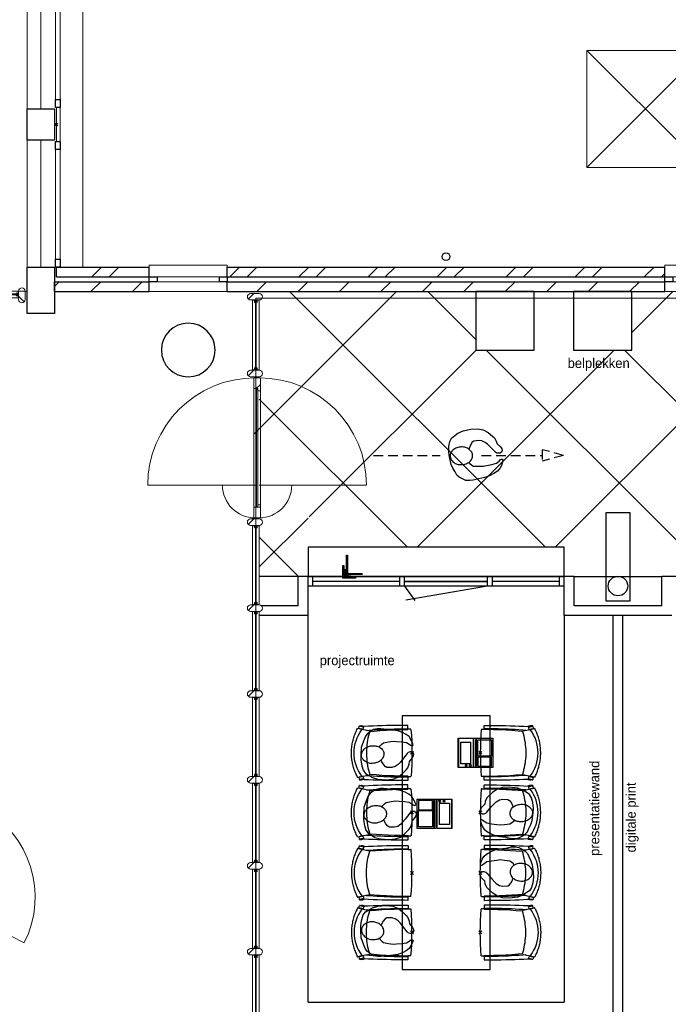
# Model space of a CAD drawing. Header units: millimetres. Extents: x -75976 to 232306, y 42824 to 140527.
# Tile 81 of 199: x 166346 to 172987, y 81727 to 91814. Entities that reach past the tile are written whole.
import ezdxf

# ---------------------------------------------------------------- set-up
doc = ezdxf.new("R2010")
doc.units = ezdxf.units.MM
doc.header["$LTSCALE"] = 400
doc.header["$PDMODE"] = 3
doc.header["$PDSIZE"] = 15
doc.linetypes.add('HIDDEN', pattern=[0.375, 0.25, -0.125])
for name, color, linetype, lineweight in [('Buitenkozijnen', 140, 'Continuous', 15), ('mat-baksteen', 5, 'Continuous', 25), ('mat-beton (ihwg)', 5, 'Continuous', 25), ('mat-glas-hor', 140, 'Continuous', 15), ('mat-kalkzandsteen', 5, 'Continuous', 25), ('mat-naaldhout', 140, 'Continuous', 15), ('mat-staal', 5, 'Continuous', 25), ('None', 7, 'Continuous', 9)]:
    doc.layers.add(name, color=color, linetype=linetype, lineweight=lineweight)
for name, color, linetype in [('co1-1-n-1-0-8_ip0', 7, 'Continuous'), ('inlay', 6, 'Continuous'), ('inr', 4, 'Continuous'), ('looplijnen', 8, 'HIDDEN'), ('plat', 5, 'Continuous'), ('symbol', 1, 'Continuous'), ('timmerwerk-ge', 150, 'Continuous'), ('verlichting', 2, 'Continuous')]:
    doc.layers.add(name, color=color, linetype=linetype)
doc.styles.add('s100', font='stylu.ttf', dxfattribs={"height": 100})

# ---------------------------------------------------------------- blocks, each defined once
blk = doc.blocks.new('*X129')
at = {"layer": 'None', "lineweight": 5}
blk.add_line((-24, -24), (34, 34), dxfattribs=at)
blk = doc.blocks.new('houten stijl 67 x 114')
at = {"layer": 'mat-naaldhout', "color": 140, "linetype": 'Continuous', "lineweight": 15, "flags": 128}
blk.add_lwpolyline([(33.5, 0), (33.5, 0, -0.4142136), (0, -33.5), (0, -33.5, -0.4142136), (-33.5, 0), (-33.5, 88), (-33.5, 88, -0.4142136), (0, 121.5), (0, 121.5, -0.4142136), (33.5, 88)], format="xyb", close=True, dxfattribs=at)
at = {"layer": 'mat-naaldhout', "color": 140}
blk.add_blockref('*X129', (0, 0), dxfattribs=at)
blk = doc.blocks.new('*U308')
at = {"layer": 'mat-glas-hor', "color": 8, "lineweight": 5}
blk.add_lwpolyline([(-3356, 2834), (-3356, 2904), (-4115, 2904), (-4115, 2834)], close=True, dxfattribs=at)
at = {"layer": 'mat-glas-hor', "color": 140, "lineweight": 15}
blk.add_lwpolyline([(-3362, 2864), (-3362, 2874), (-4108, 2874), (-4108, 2864)], close=True, dxfattribs=at)
at = {"layer": 'mat-naaldhout', "color": 140, "linetype": 'Continuous', "lineweight": 15, "flags": 128}
for points in [[(-4115, 2879), (-4115, 2904), (-4114, 2904, -0.414214), (-4112, 2902), (-4112, 2886, 0.414214), (-4108, 2882), (-4092, 2882, -0.414214), (-4090, 2880), (-4090, 2879)], [(-4115, 2859), (-4115, 2834), (-4114, 2834, 0.414214), (-4112, 2836), (-4112, 2852, -0.414214), (-4108, 2856), (-4092, 2856, 0.414214), (-4090, 2858), (-4090, 2859)], [(-3356, 2879), (-3356, 2904), (-3357, 2904, 0.414214), (-3359, 2902), (-3359, 2886, -0.414214), (-3362, 2882), (-3379, 2882, 0.414214), (-3381, 2880), (-3381, 2879)], [(-3356, 2859), (-3356, 2834), (-3357, 2834, -0.414214), (-3359, 2836), (-3359, 2852, 0.414214), (-3362, 2856), (-3379, 2856, -0.414214), (-3381, 2858), (-3381, 2859)]]:
    blk.add_lwpolyline(points, format="xyb", close=True, dxfattribs=at)
at = {"layer": 'None', "color": 7, "xscale": -1}
for p in [(-4148, 2816), (-3322, 2816)]:
    blk.add_blockref('houten stijl 67 x 114', p, dxfattribs=at)
blk = doc.blocks.new('*U309')
at = {"layer": 'None', "color": 7}
blk.add_blockref('*U308', (0, 0), dxfattribs=at)
blk = doc.blocks.new('*X616')
at = {"layer": 'None', "lineweight": 5}
blk.add_line((-3817, -2403), (-3783, -2369), dxfattribs=at)
blk = doc.blocks.new('*U617')
at = {"layer": 'mat-glas-hor', "color": 140, "lineweight": 15}
blk.add_lwpolyline([(-4176, -3196), (-3816, -2488), (-3827, -2482), (-4187, -3191)], close=True, dxfattribs=at)
at = {"layer": 'mat-naaldhout', "color": 140, "linetype": 'Continuous', "lineweight": 15}
for points in [[(-3824, -2471), (-3835, -2493), (-3857, -2482), (-3796, -2362), (-3737, -2393), (-3786, -2490)], [(-4192, -3194), (-4180, -3172), (-4203, -3161), (-4263, -3280), (-4204, -3311), (-4154, -3213)]]:
    blk.add_lwpolyline(points, close=True, dxfattribs=at)
at = {"layer": 'None', "color": 43, "linetype": 'Continuous', "lineweight": 9}
blk.add_line((-3298, -3772), (-4204, -3311), dxfattribs=at)
at = {"layer": 'None', "color": 8, "lineweight": 5}
blk.add_lwpolyline([(-3796, -2362), (-3737, -2393), (-4204, -3311), (-4263, -3280)], close=True, dxfattribs=at)
at = {"layer": 'None', "color": 43, "linetype": 'Continuous', "lineweight": 9}
blk.add_arc((-4216, -3304), 1030, 333.0318, 62.0624, dxfattribs=at)
at = {"layer": 'mat-naaldhout', "color": 140}
blk.add_blockref('*X616', (0, 0), dxfattribs=at)
blk = doc.blocks.new('*U618')
at = {"layer": 'None', "color": 7}
blk.add_blockref('*U617', (0, 0), dxfattribs=at)
blk = doc.blocks.new('*U704')
at = {"layer": 'None', "color": 7}
blk.add_blockref('*U618', (0, 0), dxfattribs=at)
blk = doc.blocks.new('Kolom O 550')
at = {"layer": 'mat-beton (ihwg)', "lineweight": 25}
blk.add_circle((0, 0), 275, dxfattribs=at)
blk = doc.blocks.new('Kolom 280x320')
at = {"layer": 'mat-beton (ihwg)', "lineweight": 25}
blk.add_lwpolyline([(-300, 160), (-20, 160), (-20, -160), (-300, -160)], close=True, dxfattribs=at)
at = {"layer": 'None', "color": 92, "linetype": 'Continuous', "lineweight": 5}
blk.add_point((0, 0), dxfattribs=at)
blk = doc.blocks.new('Gevelpui best 1410 (2D)')
at = {"layer": 'Buitenkozijnen', "lineweight": 15}
for p, q in [((-260, 0), (-260, -1410)), ((-260, 0), (-210, 0)), ((-210, 0), (-210, -1410)), ((-260, -1410), (-210, -1410))]:
    blk.add_line(p, q, dxfattribs=at)
at = {"layer": 'Buitenkozijnen', "color": 92, "lineweight": 25}
for points in [[(-260, 0), (-210, 0), (-210, -80), (-260, -80)], [(-260, -1330), (-210, -1330), (-210, -1410), (-260, -1410)]]:
    blk.add_lwpolyline(points, close=True, dxfattribs=at)
at = {"layer": 'None', "color": 43, "linetype": 'Continuous', "lineweight": 9}
blk.add_line((-410, 15), (-410, -1425), dxfattribs=at)
blk = doc.blocks.new('*U985')
at = {"layer": 'Buitenkozijnen', "lineweight": 15}
for p, q in [((-2978.9, 4435), (-2978.9, 3150)), ((-2978.9, 4435), (-2928.9, 4435)), ((-2928.9, 4435), (-2928.9, 3150)), ((-2978.9, 3150), (-2928.9, 3150))]:
    blk.add_line(p, q, dxfattribs=at)
blk = doc.blocks.new('Gevelpui best 800')
at = {"layer": 'Buitenkozijnen', "color": 43, "linetype": 'Continuous', "lineweight": 9}
blk.add_lwpolyline([(-400, 270), (400, 270), (400, 0), (-400, 0)], close=True, dxfattribs=at)
at = {"layer": 'Buitenkozijnen', "color": 140, "linetype": 'Continuous', "lineweight": 15}
blk.add_lwpolyline([(-400, 150), (400, 150), (400, 100), (-400, 100)], close=True, dxfattribs=at)
at = {"layer": 'Buitenkozijnen', "color": 92, "linetype": 'Continuous', "lineweight": 25}
for points in [[(-400, 150), (-320, 150), (-320, 100), (-400, 100)], [(320, 150), (400, 150), (400, 100), (320, 100)]]:
    blk.add_lwpolyline(points, close=True, dxfattribs=at)
blk = doc.blocks.new('*X986')
at = {"layer": 'None', "lineweight": 9}
for p, q in [((-918, 2900), (-818, 3000)), ((-494, 2900), (-394, 3000)), ((-70, 2900), (30, 3000)), ((354, 2900), (454, 3000)), ((779, 2900), (879, 3000)), ((1203, 2900), (1303, 3000)), ((1627, 2900), (1727, 3000)), ((2051, 2900), (2151, 3000)), ((2476, 2900), (2576, 3000)), ((2900, 2900), (3000, 3000))]:
    blk.add_line(p, q, dxfattribs=at)
blk = doc.blocks.new('*X987')
at = {"layer": 'None', "lineweight": 9}
for p, q in [((-1193, 3050), (-1093, 3150)), ((-1016, 3050), (-916, 3150)), ((-486, 3050), (-386, 3150)), ((-309, 3050), (-209, 3150)), ((222, 3050), (322, 3150)), ((398, 3050), (498, 3150)), ((929, 3050), (1029, 3150)), ((1105, 3050), (1205, 3150)), ((1636, 3050), (1736, 3150)), ((1812, 3050), (1912, 3150)), ((2343, 3050), (2443, 3150)), ((2519, 3050), (2619, 3150)), ((3050, 3050), (3150, 3150)), ((3226, 3050), (3261, 3085))]:
    blk.add_line(p, q, dxfattribs=at)
blk = doc.blocks.new('*X988')
at = {"layer": 'None', "lineweight": 9}
for p, q in [((-2989, 2951), (-2940, 3000)), ((-2615, 2900), (-2515, 3000)), ((-2191, 2900), (-2091, 3000))]:
    blk.add_line(p, q, dxfattribs=at)
blk = doc.blocks.new('*X989')
at = {"layer": 'None', "lineweight": 9}
for p, q in [((-2607, 3050), (-2507, 3150)), ((-2430, 3050), (-2330, 3150))]:
    blk.add_line(p, q, dxfattribs=at)
blk = doc.blocks.new('HWA')
at = {"layer": 'None', "color": 92, "linetype": 'Continuous', "lineweight": 25}
blk.add_circle((0, -74), 40, dxfattribs=at)
blk = doc.blocks.new('*U1078')
at = {"layer": 'None', "color": 140, "linetype": 'Continuous', "lineweight": 15}
for p, q in [((2461.059, 5370), (3661.059, 4170)), ((3661.059, 5370), (2461.059, 4170))]:
    blk.add_line(p, q, dxfattribs=at)
blk.add_lwpolyline([(2461.059, 5370), (3661.059, 5370), (3661.059, 4170), (2461.059, 4170)], close=True, dxfattribs=at)
blk = doc.blocks.new('*X1115')
at = {"layer": 'None', "lineweight": 5}
blk.add_line((-922, 1906), (-880, 1948), dxfattribs=at)
blk = doc.blocks.new('*U1116')
at = {"layer": 'mat-glas-hor', "color": 140, "lineweight": 15}
blk.add_lwpolyline([(-920, 694), (-920, 1894), (-908, 1894), (-908, 694)], close=True, dxfattribs=at)
at = {"layer": 'mat-naaldhout', "color": 140, "linetype": 'Continuous', "lineweight": 15}
for points in [[(-905, 1906), (-905, 1881), (-880, 1881), (-880, 2015), (-947, 2015), (-947, 1906)], [(-905, 689), (-905, 714), (-880, 714), (-880, 580), (-947, 580), (-947, 689)]]:
    blk.add_lwpolyline(points, close=True, dxfattribs=at)
at = {"layer": 'None', "color": 43, "linetype": 'Continuous', "lineweight": 9}
for p, q in [((-2034, 915), (-934, 915)), ((206, 915), (-894, 915))]:
    blk.add_line(p, q, dxfattribs=at)
at = {"layer": 'None', "color": 8, "lineweight": 5}
blk.add_lwpolyline([(-880, 2015), (-947, 2015), (-947, 689), (-880, 689)], close=True, dxfattribs=at)
at = {"layer": 'None', "color": 43, "linetype": 'Continuous', "lineweight": 9}
for centre, radius, start, end in [((-934, 915), 1100, 90, 180), ((-894, 915), 1100, 0, 90), ((-934, 915), 335, 180, 270), ((-894, 915), 335, 270, 0)]:
    blk.add_arc(centre, radius, start, end, dxfattribs=at)
at = {"layer": 'mat-naaldhout', "color": 140}
blk.add_blockref('*X1115', (0, 0), dxfattribs=at)
blk = doc.blocks.new('binnenpui 880 h.o.h.')
at = {"layer": 'mat-glas-hor', "color": 8, "lineweight": 5}
blk.add_lwpolyline([(18, -34), (88, -34), (88, -846), (18, -846)], close=True, dxfattribs=at)
at = {"layer": 'mat-glas-hor', "color": 140, "lineweight": 15}
blk.add_lwpolyline([(48, -40), (58, -40), (58, -840), (48, -840)], close=True, dxfattribs=at)
at = {"layer": 'mat-naaldhout', "color": 140, "linetype": 'Continuous', "lineweight": 15, "flags": 128}
for points in [[(43, -34), (18, -34), (18, -34, 0.414214), (20, -36), (36, -36, -0.414214), (40, -40), (40, -56, 0.414214), (42, -58), (43, -58)], [(63, -34), (88, -34), (88, -34, -0.414214), (86, -36), (70, -36, 0.414214), (66, -40), (66, -56, -0.414214), (64, -58), (63, -58)], [(43, -846), (18, -846), (18, -846, -0.414214), (20, -844), (36, -844, 0.414214), (40, -840), (40, -824, -0.414214), (42, -822), (43, -822)], [(63, -846), (88, -846), (88, -846, 0.414214), (86, -844), (70, -844, -0.414214), (66, -840), (66, -824, 0.414214), (64, -822), (63, -822)]]:
    blk.add_lwpolyline(points, format="xyb", close=True, dxfattribs=at)
at = {"layer": 'None', "color": 7, "rotation": 270}
for p in [(0, 0), (0, -880)]:
    blk.add_blockref('houten stijl 67 x 114', p, dxfattribs=at)
blk = doc.blocks.new('*U1117')
at = {"layer": 'mat-glas-hor', "color": 8, "lineweight": 5}
blk.add_lwpolyline([(-962, 2093), (-892, 2093), (-892, 2813), (-962, 2813)], close=True, dxfattribs=at)
at = {"layer": 'mat-glas-hor', "color": 140, "lineweight": 15}
blk.add_lwpolyline([(-932, 2100), (-922, 2100), (-922, 2806), (-932, 2806)], close=True, dxfattribs=at)
at = {"layer": 'mat-naaldhout', "color": 140, "linetype": 'Continuous', "lineweight": 15, "flags": 128}
for points in [[(-938, 2813), (-963, 2813), (-963, 2812, 0.414214), (-961, 2810), (-944, 2810, -0.414214), (-941, 2806), (-941, 2790, 0.414214), (-939, 2788), (-938, 2788)], [(-917, 2813), (-892, 2813), (-892, 2812, -0.414214), (-894, 2810), (-911, 2810, 0.414214), (-914, 2806), (-914, 2790, -0.414214), (-916, 2788), (-917, 2788)], [(-938, 2093), (-963, 2093), (-963, 2094, -0.414214), (-961, 2096), (-944, 2096, 0.414214), (-941, 2100), (-941, 2116, -0.414214), (-939, 2118), (-938, 2118)], [(-917, 2093), (-892, 2093), (-892, 2094, 0.414214), (-894, 2096), (-911, 2096, -0.414214), (-914, 2100), (-914, 2116, 0.414214), (-916, 2118), (-917, 2118)]]:
    blk.add_lwpolyline(points, format="xyb", close=True, dxfattribs=at)
at = {"layer": 'None', "color": 7, "xscale": -1, "rotation": 270}
for p in [(-980, 2846), (-980, 2060)]:
    blk.add_blockref('houten stijl 67 x 114', p, dxfattribs=at)
blk = doc.blocks.new('*U1118')
at = {"layer": 'mat-glas-hor', "color": 8, "lineweight": 5}
blk.add_lwpolyline([(-962, -4653), (-892, -4653), (-892, -3897), (-962, -3897)], close=True, dxfattribs=at)
at = {"layer": 'mat-glas-hor', "color": 140, "lineweight": 15}
blk.add_lwpolyline([(-932, -4646), (-922, -4646), (-922, -3904), (-932, -3904)], close=True, dxfattribs=at)
at = {"layer": 'mat-naaldhout', "color": 140, "linetype": 'Continuous', "lineweight": 15, "flags": 128}
for points in [[(-938, -3897), (-963, -3897), (-963, -3898, 0.414214), (-961, -3900), (-944, -3900, -0.414214), (-941, -3904), (-941, -3920, 0.414214), (-939, -3922), (-938, -3922)], [(-917, -3897), (-892, -3897), (-892, -3898, -0.414214), (-894, -3900), (-911, -3900, 0.414214), (-914, -3904), (-914, -3920, -0.414214), (-916, -3922), (-917, -3922)], [(-938, -4653), (-963, -4653), (-963, -4652, -0.414214), (-961, -4650), (-944, -4650, 0.414214), (-941, -4646), (-941, -4630, -0.414214), (-939, -4628), (-938, -4628)], [(-917, -4653), (-892, -4653), (-892, -4652, 0.414214), (-894, -4650), (-911, -4650, -0.414214), (-914, -4646), (-914, -4630, 0.414214), (-916, -4628), (-917, -4628)]]:
    blk.add_lwpolyline(points, format="xyb", close=True, dxfattribs=at)
at = {"layer": 'None', "color": 7, "xscale": -1, "rotation": 270}
for p in [(-980, -3864), (-980, -4686)]:
    blk.add_blockref('houten stijl 67 x 114', p, dxfattribs=at)
blk = doc.blocks.new('*U1119')
at = {"layer": 'None', "color": 7}
for name in ['*U1117', '*U1116', '*U1118']:
    blk.add_blockref(name, (0, 0), dxfattribs=at)
at = {"layer": 'None', "color": 7, "xscale": -1, "rotation": 180}
for p in [(-980, -344), (-980, -1224), (-980, -2104), (-980, -2984), (-980, -3864)]:
    blk.add_blockref('binnenpui 880 h.o.h.', p, dxfattribs=at)
blk = doc.blocks.new('symb-ps03_b2')
blk.add_lwpolyline([(82, -334), (93, -323), (110, -305), (120, -285), (121, -231), (122, -184), (116, -150), (104, -98), (91, -52), (69, -25), (58, -13), (50, -1), (49, 8), (59, 13), (76, 9), (115, -1), (145, -17), (172, -41), (196, -78), (221, -122), (236, -169), (250, -232), (266, -290), (270, -325), (267, -365), (252, -399), (235, -433), (213, -457), (181, -475), (141, -499), (103, -517), (27, -533), (-23, -539), (-83, -538), (-130, -528), (-165, -511), (-192, -479), (-218, -448), (-241, -394), (-258, -313), (-262, -242), (-251, -189), (-222, -138), (-185, -93), (-170, -72), (-134, -54), (-107, -46), (-75, -10), (-57, 2), (-38, 7), (-23, 1), (-12, -13), (-11, -28), (-13, -49), (-23, -61), (-75, -115), (-104, -145), (-121, -166), (-138, -200), (-142, -234), (-135, -284), (-123, -302), (-94, -319), (-69, -327), (-52, -333)])
blk.add_lwpolyline([(-75, -413, 0.078796), (-66, -458, 0.088041), (-46, -494, 0.105312), (-14, -518, 0.121926), (19, -526, 0.121926), (52, -517, 0.105312), (82, -490, 0.088041), (100, -454, 0.078796), (106, -408, 0.078796), (98, -363, 0.088041), (77, -328, 0.105312), (46, -303, 0.121926), (13, -296, 0.121926), (-21, -305, 0.105312), (-50, -331, 0.088041), (-69, -368, 0.078796)], format="xyb", close=True)
blk = doc.blocks.new('symb-ps09_b2')
at = {"layer": 'looplijnen'}
for p, q in [((0, 935), (-58, 718)), ((0, 935), (58, 718)), ((-58, 718), (58, 718)), ((0, 95), (0, 718)), ((0, -1011), (0, -327))]:
    blk.add_line(p, q, dxfattribs=at)
at = {"layer": 'symbol'}
blk.add_blockref('symb-ps03_b2', (-11, 300), dxfattribs=at)
blk = doc.blocks.new('co1-1-n-1-0-8_b2')
at = {"linetype": 'Continuous'}
for p, q in [((-241, -40), (-241, -12)), ((241, -12), (241, -40)), ((-271, -489), (-271, -489)), ((-241, -513), (-225, -438)), ((-225, -438), (-224, -432)), ((224, -432), (225, -438)), ((225, -438), (241, -513)), ((271, -489), (271, -489)), ((-276, -536), (-277, -515)), ((-250, -554), (-241, -513)), ((241, -513), (250, -554)), ((249, -542), (249, -542)), ((276, -536), (277, -515))]:
    blk.add_line(p, q, dxfattribs=at)
at = {"linetype": 'Continuous', "flags": 128}
for points in [[(-271, -489), (-273, -444), (-275, -398), (-277, -352), (-278, -306), (-279, -260), (-280, -213), (-281, -167), (-281, -121), (-281, -74), (-281, -42, -0.413754), (-279, -40), (-241, -40, -0.411281), (-239, -42), (-238, -118), (-236, -181), (-234, -244), (-230, -307), (-226, -368), (-221, -429)], [(221, -429), (224, -387), (229, -324), (233, -261), (236, -198), (237, -135), (239, -42, -0.410009), (241, -40), (279, -40, -0.413754), (281, -42), (281, -74), (281, -121), (281, -167), (280, -213), (279, -260), (278, -306), (277, -352), (275, -398), (273, -444), (271, -489)]]:
    blk.add_lwpolyline(points, format="xyb", dxfattribs=at)
for points in [[(-231, -465), (-233, -434), (-236, -396), (-238, -357), (-240, -319), (-242, -285), (-243, -250), (-244, -216), (-245, -181), (-245, -147), (-246, -112), (-246, -77), (-246, -42)], [(231, -465), (233, -434), (236, -396), (238, -357), (240, -319), (242, -285), (243, -250), (244, -216), (245, -181), (245, -147), (246, -112), (246, -77), (246, -42)], [(-271, -488), (-272, -491), (-273, -496), (-274, -500), (-274, -501), (-274, -503), (-275, -504), (-275, -505), (-275, -507), (-276, -510), (-276, -512), (-277, -514)], [(-269, -491), (-263, -494), (-247, -499), (-238, -501)], [(0, -465), (-18, -465), (-36, -465), (-59, -463), (-82, -461), (-106, -458), (-129, -454), (-152, -450), (-175, -444), (-198, -438), (-221, -431)], [(221, -431), (198, -438), (175, -444), (152, -450), (129, -454), (106, -458), (83, -461), (60, -463), (36, -465), (18, -465), (0, -465)], [(238, -501), (241, -500), (255, -496), (269, -492), (269, -491)], [(277, -514), (276, -512), (276, -509), (275, -507), (275, -505), (274, -504), (274, -502), (274, -501), (273, -497), (272, -494), (271, -488)], [(-277, -514), (-277, -514), (-277, -515)], [(-252, -543), (-266, -540), (-275, -538)], [(-249, -557), (-242, -561), (-231, -566), (-221, -571), (-210, -576), (-198, -581), (-186, -585), (-173, -590), (-161, -594), (-149, -598), (-136, -601), (-123, -604), (-111, -607), (-98, -610), (-85, -612), (-73, -614), (-60, -615), (-47, -617), (-34, -618), (-23, -618), (-11, -619), (0, -619)], [(0, -619), (8, -619), (20, -618), (31, -618), (43, -617), (56, -616), (69, -614), (82, -612), (94, -610), (107, -608), (120, -605), (132, -602), (145, -599), (157, -595), (170, -591), (182, -587), (194, -582), (206, -577), (218, -572), (228, -567), (239, -562), (249, -557)], [(252, -543), (266, -540), (275, -538)], [(277, -514), (277, -514), (277, -515)]]:
    blk.add_lwpolyline(points, dxfattribs=at)
blk.add_arc((0, -2996), 2996, 85.4335, 94.5665)
at = {"linetype": 'Continuous'}
for centre, radius, start, end in [((-238, -12), 2.5, 94.5665, 179.4807), ((238, -12), 2.5, 0.5193, 85.4335), ((-269, -489), 2.5, 182.8058, 251.2127), ((269, -489), 2.5, 288.7873, 357.1942), ((-274, -536), 2.02, 180.4977, 256.3076), ((-251, -541), 2.06, 259.0773, 349.1575), ((-248, -555), 2.5, 167.791, 242.1608), ((0, -201), 391, 232.6355, 269.9709), ((0, -201), 391, 270.0307, 307.3629), ((251, -541), 2.06, 190.8425, 280.9227), ((248, -555), 2.5, 297.8392, 12.209), ((274, -536), 2.02, 283.6924, 359.5023)]:
    blk.add_arc(centre, radius, start, end, dxfattribs=at)
for points, knots in [([(-265, -493), (-265, -494), (-266, -495), (-266, -498), (-266, -499), (-267, -501), (-267, -503), (-268, -506), (-269, -508), (-269, -512), (-270, -514), (-271, -518), (-272, -520), (-272, -524), (-273, -526), (-274, -529), (-274, -530), (-275, -533), (-275, -535), (-275, -536)], [0, 0, 0, 0, 0.1046264, 0.1046264, 0.2041971, 0.2041971, 0.3037678, 0.3037678, 0.4397222, 0.4397222, 0.5756766, 0.5756766, 0.7177927, 0.7177927, 0.8100398, 0.8100398, 0.902287, 0.902287, 0.9702722, 0.9702722, 0.9702722, 0.9702722]), ([(-240, -501), (-240, -501), (-241, -504), (-242, -510), (-244, -519), (-247, -530), (-248, -537), (-249, -541)], [0, 0, 0, 0, 0.035243, 0.2774915, 0.5197864, 0.7622544, 1, 1, 1, 1]), ([(240, -501), (240, -501), (241, -504), (242, -510), (244, -519), (247, -530), (248, -537), (249, -541)], [0, 0, 0, 0, 0.034208, 0.276552, 0.518943, 0.761507, 1, 1, 1, 1]), ([(265, -493), (265, -494), (266, -495), (266, -498), (266, -499), (267, -501), (267, -503), (268, -506), (269, -508), (269, -512), (270, -514), (271, -518), (272, -520), (272, -524), (273, -526), (274, -529), (274, -530), (275, -533), (275, -535), (275, -536)], [0, 0, 0, 0, 0.1047297, 0.1047297, 0.2042741, 0.2042741, 0.3038185, 0.3038185, 0.4398435, 0.4398435, 0.5758684, 0.5758684, 0.7177557, 0.7177557, 0.8100315, 0.8100315, 0.9023074, 0.9023074, 0.9702936, 0.9702936, 0.9702936, 0.9702936])]:
    blk.add_open_spline(points, degree=3, knots=knots, dxfattribs=at)
at = {"layer": 'co1-1-n-1-0-8_ip0'}
blk.add_point((0, 0), dxfattribs=at)
blk = doc.blocks.new('symb-LPTP_b2')
for p, q in [((150, 0), (-150, 0)), ((-150, 0), (-150, -155)), ((150, -155), (150, 0)), ((150, -5), (-150, -5)), ((-110, -25), (-110, -129)), ((110, -25), (-110, -25)), ((110, -129), (110, -25)), ((150, -155), (-150, -155)), ((150, -160), (-150, -160)), ((-150, -160), (-150, -355)), ((110, -129), (-110, -129)), ((150, -355), (150, -160)), ((-150, -355), (150, -355))]:
    blk.add_line(p, q)
for points in [[(126, -70), (134, -70), (134, -92), (126, -92)], [(128, -72), (132, -72), (132, -90), (128, -90)], [(-135, -175), (135, -175), (135, -189), (-135, -189)], [(32, -199), (-135, -199), (-135, -340), (32, -340)], [(42, -199), (135, -199), (135, -340), (42, -340)]]:
    blk.add_lwpolyline(points, close=True)
for points in [[(-130, -158, 10, 10, 0), (-111, -158, 10, 10, 0)], [(130, -158, 10, 10, 0), (111, -158, 10, 10, 0)]]:
    blk.add_lwpolyline(points, format="xyseb")
for radius in [12.6, 7.57]:
    blk.add_circle((130, -124), radius)
blk = doc.blocks.new('SYMB-PS01_B2')
blk.add_lwpolyline([(59, 67), (70, 78), (86, 97), (96, 116), (98, 170), (99, 217), (92, 251), (81, 303), (67, 349), (45, 376), (34, 388), (27, 400), (26, 410), (36, 414), (52, 410), (91, 400), (122, 385), (148, 360), (173, 323), (197, 279), (212, 232), (226, 169), (242, 111), (247, 76), (244, 36), (229, 2), (211, -32), (190, -56), (158, -74), (117, -98), (79, -116), (3, -132), (-47, -138), (-107, -136), (-154, -127), (-189, -110), (-215, -78), (-241, -46), (-264, 7), (-282, 88), (-285, 159), (-274, 212), (-246, 263), (-209, 308), (-193, 329), (-157, 347), (-131, 355), (-98, 391), (-80, 403), (-61, 408), (-47, 402), (-35, 389), (-34, 373), (-37, 352), (-46, 340), (-99, 287), (-128, 256), (-144, 235), (-162, 201), (-165, 167), (-158, 117), (-147, 99), (-118, 82), (-93, 74), (-75, 68)])
blk.add_lwpolyline([(-98, -12, 0.078796), (-90, -57, 0.088041), (-69, -93, 0.105312), (-38, -117, 0.121926), (-4, -125, 0.121926), (29, -115, 0.105312), (58, -89, 0.088041), (77, -52, 0.078796), (83, -7, 0.078796), (74, 38, 0.088041), (54, 74, 0.105312), (23, 98, 0.121926), (-11, 105, 0.121926), (-44, 96, 0.105312), (-74, 70, 0.088041), (-92, 33, 0.078796)], format="xyb", close=True)
blk = doc.blocks.new('deur 10')
at = {"layer": 'plat'}
for p, q in [((-475, -50), (-475, 50)), ((-425, -50), (-425, 50)), ((425, 0), (-425, 0)), ((-425, 0), (425, 0)), ((425, 0), (-425, 0)), ((425, 0), (-425, 0)), ((425, -50), (425, 50)), ((475, -50), (475, 50)), ((-425, -50), (-320, -197)), ((425, -50), (-414, -194))]:
    blk.add_line(p, q, dxfattribs=at)
blk = doc.blocks.new('lantarenpaal')
at = {"layer": 'verlichting'}
blk.add_lwpolyline([(125, -150), (125, 750), (-125, 750), (-125, -150)], close=True, dxfattribs=at)
blk.add_circle((0, 0), 100, dxfattribs=at)
blk = doc.blocks.new('*X1395')
at = {"layer": 'None', "lineweight": 9}
blk.add_line((-6, -6), (-2, -2), dxfattribs=at)
blk = doc.blocks.new('*U1396')
at = {"layer": 'None', "color": 92, "linetype": 'Continuous', "lineweight": 25, "flags": 128}
blk.add_lwpolyline([(-6, -6), (-6, 14), (-5, 14, -0.4142136), (-3, 12), (-3, 0.5, 0.4142136), (0.5, -3), (12, -3, -0.4142136), (14, -5), (14, -6)], format="xyb", close=True, dxfattribs=at)
at = {"layer": 'None', "color": 92}
blk.add_blockref('*X1395', (0, 0), dxfattribs=at)
blk = doc.blocks.new('*X1397')
at = {"layer": 'None', "lineweight": 9}
blk.add_line((-6, -6), (-2, -2), dxfattribs=at)
blk = doc.blocks.new('*U1398')
at = {"layer": 'None', "color": 92, "linetype": 'Continuous', "lineweight": 25, "flags": 128}
blk.add_lwpolyline([(-6, -6), (-6, 14), (-5, 14, -0.4142136), (-3, 12), (-3, 0.5, 0.4142136), (0.5, -3), (12, -3, -0.4142136), (14, -5), (14, -6)], format="xyb", close=True, dxfattribs=at)
at = {"layer": 'None', "color": 92}
blk.add_blockref('*X1397', (0, 0), dxfattribs=at)
blk = doc.blocks.new('*X1399')
at = {"layer": 'None', "lineweight": 9}
blk.add_line((-6, -6), (-2, -2), dxfattribs=at)
blk = doc.blocks.new('*U1400')
at = {"layer": 'None', "color": 92, "linetype": 'Continuous', "lineweight": 25, "flags": 128}
blk.add_lwpolyline([(-6, -6), (-6, 14), (-5, 14, -0.4142136), (-3, 12), (-3, 0.5, 0.4142136), (0.5, -3), (12, -3, -0.4142136), (14, -5), (14, -6)], format="xyb", close=True, dxfattribs=at)
at = {"layer": 'None', "color": 92}
blk.add_blockref('*X1399', (0, 0), dxfattribs=at)
blk = doc.blocks.new('*X1401')
at = {"layer": 'None', "lineweight": 9}
blk.add_line((-6, -6), (-2, -2), dxfattribs=at)
blk = doc.blocks.new('*U1402')
at = {"layer": 'None', "color": 92, "linetype": 'Continuous', "lineweight": 25, "flags": 128}
blk.add_lwpolyline([(-6, -6), (-6, 14), (-5, 14, -0.4142136), (-3, 12), (-3, 0.5, 0.4142136), (0.5, -3), (12, -3, -0.4142136), (14, -5), (14, -6)], format="xyb", close=True, dxfattribs=at)
at = {"layer": 'None', "color": 92}
blk.add_blockref('*X1401', (0, 0), dxfattribs=at)
blk = doc.blocks.new('*X1403')
at = {"layer": 'None', "lineweight": 9}
blk.add_line((-6, -6), (-2, -2), dxfattribs=at)
blk = doc.blocks.new('*U1404')
at = {"layer": 'None', "color": 92, "linetype": 'Continuous', "lineweight": 25, "flags": 128}
blk.add_lwpolyline([(-6, -6), (-6, 14), (-5, 14, -0.4142136), (-3, 12), (-3, 0.5, 0.4142136), (0.5, -3), (12, -3, -0.4142136), (14, -5), (14, -6)], format="xyb", close=True, dxfattribs=at)
at = {"layer": 'None', "color": 92}
blk.add_blockref('*X1403', (0, 0), dxfattribs=at)
blk = doc.blocks.new('*X1405')
at = {"layer": 'None', "lineweight": 9}
blk.add_line((-6, -6), (-2, -2), dxfattribs=at)
blk = doc.blocks.new('*U1406')
at = {"layer": 'None', "color": 92, "linetype": 'Continuous', "lineweight": 25, "flags": 128}
blk.add_lwpolyline([(-6, -6), (-6, 14), (-5, 14, -0.4142136), (-3, 12), (-3, 0.5, 0.4142136), (0.5, -3), (12, -3, -0.4142136), (14, -5), (14, -6)], format="xyb", close=True, dxfattribs=at)
at = {"layer": 'None', "color": 92}
blk.add_blockref('*X1405', (0, 0), dxfattribs=at)
blk = doc.blocks.new('*U1408')
at = {"layer": 'mat-staal'}
for name in ['*U1404', '*U1406']:
    blk.add_blockref(name, (0, 0), dxfattribs=at)
blk = doc.blocks.new('*U1409')
at = {"layer": 'mat-staal'}
for name in ['*U1396', '*U1398', '*U1400', '*U1402']:
    blk.add_blockref(name, (0, 0), dxfattribs=at)
at = {"layer": 'None', "color": 7}
blk.add_blockref('*U1408', (0, 0), dxfattribs=at)
blk = doc.blocks.new('*X1412')
at = {"layer": 'None', "lineweight": 9}
blk.add_line((-18, -18), (-9, -9), dxfattribs=at)
blk = doc.blocks.new('*U1413')
at = {"layer": 'None', "color": 92, "linetype": 'Continuous', "lineweight": 25, "flags": 128}
blk.add_lwpolyline([(-17.8, -22.8), (-17.8, 52.2), (-13.8, 52.2, -0.4142136), (-9.8, 48.2), (-9.8, -6.8, 0.4142136), (-1.8, -14.8), (43.2, -14.8, -0.4142136), (47.2, -18.8), (47.2, -22.8)], format="xyb", close=True, dxfattribs=at)
at = {"layer": 'None', "color": 92}
blk.add_blockref('*X1412', (0, 0), dxfattribs=at)
blk = doc.blocks.new('*X1414')
at = {"layer": 'None', "lineweight": 9}
blk.add_line((-18, -18), (-9, -9), dxfattribs=at)
blk = doc.blocks.new('*U1415')
at = {"layer": 'None', "color": 92, "linetype": 'Continuous', "lineweight": 25, "flags": 128}
blk.add_lwpolyline([(-17.8, -22.8), (-17.8, 52.2), (-13.8, 52.2, -0.4142136), (-9.8, 48.2), (-9.8, -6.8, 0.4142136), (-1.8, -14.8), (43.2, -14.8, -0.4142136), (47.2, -18.8), (47.2, -22.8)], format="xyb", close=True, dxfattribs=at)
at = {"layer": 'None', "color": 92}
blk.add_blockref('*X1414', (0, 0), dxfattribs=at)
blk = doc.blocks.new('*U1416')
at = {"layer": 'mat-staal'}
for name in ['*U1413', '*U1415']:
    blk.add_blockref(name, (0, 0), dxfattribs=at)
blk = doc.blocks.new('*U1417')
at = {"layer": 'mat-staal'}
blk.add_blockref('*U1416', (0, 0), dxfattribs=at)
blk = doc.blocks.new('*X1419')
at = {"layer": 'None', "lineweight": 9}
blk.add_line((-18, -18), (-9, -9), dxfattribs=at)
blk = doc.blocks.new('*U1420')
at = {"layer": 'None', "color": 92, "linetype": 'Continuous', "lineweight": 25, "flags": 128}
blk.add_lwpolyline([(-17.8, -22.8), (-17.8, 52.2), (-13.8, 52.2, -0.4142136), (-9.8, 48.2), (-9.8, -6.8, 0.4142136), (-1.8, -14.8), (43.2, -14.8, -0.4142136), (47.2, -18.8), (47.2, -22.8)], format="xyb", close=True, dxfattribs=at)
at = {"layer": 'None', "color": 92}
blk.add_blockref('*X1419', (0, 0), dxfattribs=at)
blk = doc.blocks.new('*X1421')
at = {"layer": 'None', "lineweight": 9}
blk.add_line((-18, -18), (-9, -9), dxfattribs=at)
blk = doc.blocks.new('*U1422')
at = {"layer": 'None', "color": 92, "linetype": 'Continuous', "lineweight": 25, "flags": 128}
blk.add_lwpolyline([(-17.8, -22.8), (-17.8, 52.2), (-13.8, 52.2, -0.4142136), (-9.8, 48.2), (-9.8, -6.8, 0.4142136), (-1.8, -14.8), (43.2, -14.8, -0.4142136), (47.2, -18.8), (47.2, -22.8)], format="xyb", close=True, dxfattribs=at)
at = {"layer": 'None', "color": 92}
blk.add_blockref('*X1421', (0, 0), dxfattribs=at)
blk = doc.blocks.new('*U1423')
at = {"layer": 'mat-staal'}
for name in ['*U1420', '*U1422']:
    blk.add_blockref(name, (0, 0), dxfattribs=at)
blk = doc.blocks.new('*U1424')
at = {"layer": 'mat-staal'}
blk.add_blockref('*U1423', (0, 0), dxfattribs=at)
blk = doc.blocks.new('*X1425')
at = {"layer": 'None', "lineweight": 9}
blk.add_line((-18, -18), (-9, -9), dxfattribs=at)
blk = doc.blocks.new('*U1426')
at = {"layer": 'None', "color": 92, "linetype": 'Continuous', "lineweight": 25, "flags": 128}
blk.add_lwpolyline([(-17.8, -22.8), (-17.8, 52.2), (-13.8, 52.2, -0.4142136), (-9.8, 48.2), (-9.8, -6.8, 0.4142136), (-1.8, -14.8), (43.2, -14.8, -0.4142136), (47.2, -18.8), (47.2, -22.8)], format="xyb", close=True, dxfattribs=at)
at = {"layer": 'None', "color": 92}
blk.add_blockref('*X1425', (0, 0), dxfattribs=at)
blk = doc.blocks.new('*X1427')
at = {"layer": 'None', "lineweight": 9}
blk.add_line((-18, -18), (-9, -9), dxfattribs=at)
blk = doc.blocks.new('*U1428')
at = {"layer": 'None', "color": 92, "linetype": 'Continuous', "lineweight": 25, "flags": 128}
blk.add_lwpolyline([(-17.8, -22.8), (-17.8, 52.2), (-13.8, 52.2, -0.4142136), (-9.8, 48.2), (-9.8, -6.8, 0.4142136), (-1.8, -14.8), (43.2, -14.8, -0.4142136), (47.2, -18.8), (47.2, -22.8)], format="xyb", close=True, dxfattribs=at)
at = {"layer": 'None', "color": 92}
blk.add_blockref('*X1427', (0, 0), dxfattribs=at)
blk = doc.blocks.new('*U1429')
at = {"layer": 'mat-staal'}
for name in ['*U1426', '*U1428']:
    blk.add_blockref(name, (0, 0), dxfattribs=at)
blk = doc.blocks.new('*U1430')
at = {"layer": 'mat-staal'}
blk.add_blockref('*U1429', (0, 0), dxfattribs=at)
blk = doc.blocks.new('*X1431')
at = {"layer": 'None', "lineweight": 9}
blk.add_line((-18, -18), (-9, -9), dxfattribs=at)
blk = doc.blocks.new('*U1432')
at = {"layer": 'None', "color": 92, "linetype": 'Continuous', "lineweight": 25, "flags": 128}
blk.add_lwpolyline([(-17.8, -22.8), (-17.8, 52.2), (-13.8, 52.2, -0.4142136), (-9.8, 48.2), (-9.8, -6.8, 0.4142136), (-1.8, -14.8), (43.2, -14.8, -0.4142136), (47.2, -18.8), (47.2, -22.8)], format="xyb", close=True, dxfattribs=at)
at = {"layer": 'None', "color": 92}
blk.add_blockref('*X1431', (0, 0), dxfattribs=at)
blk = doc.blocks.new('*X1433')
at = {"layer": 'None', "lineweight": 9}
blk.add_line((-18, -18), (-9, -9), dxfattribs=at)
blk = doc.blocks.new('*U1434')
at = {"layer": 'None', "color": 92, "linetype": 'Continuous', "lineweight": 25, "flags": 128}
blk.add_lwpolyline([(-17.8, -22.8), (-17.8, 52.2), (-13.8, 52.2, -0.4142136), (-9.8, 48.2), (-9.8, -6.8, 0.4142136), (-1.8, -14.8), (43.2, -14.8, -0.4142136), (47.2, -18.8), (47.2, -22.8)], format="xyb", close=True, dxfattribs=at)
at = {"layer": 'None', "color": 92}
blk.add_blockref('*X1433', (0, 0), dxfattribs=at)
blk = doc.blocks.new('*U1435')
at = {"layer": 'mat-staal'}
for name in ['*U1432', '*U1434']:
    blk.add_blockref(name, (0, 0), dxfattribs=at)
blk = doc.blocks.new('*U1436')
at = {"layer": 'mat-staal'}
blk.add_blockref('*U1435', (0, 0), dxfattribs=at)
blk = doc.blocks.new('*U1437')
at = {"layer": 'mat-staal'}
for name in ['*U1436', '*U1417', '*U1424', '*U1430']:
    blk.add_blockref(name, (0, 0), dxfattribs=at)
blk = doc.blocks.new('*U1438')
at = {"layer": 'None', "color": 7}
for name in ['*U1409', '*U1437']:
    blk.add_blockref(name, (0, 0), dxfattribs=at)
blk = doc.blocks.new('*X1441')
at = {"layer": 'None', "lineweight": 9}
blk.add_line((-36, -36), (-20, -20), dxfattribs=at)
blk = doc.blocks.new('*U1442')
at = {"layer": 'None', "color": 92, "linetype": 'Continuous', "lineweight": 25, "flags": 128}
blk.add_lwpolyline([(-36.4, -36.4), (-36.4, 93.6), (-31.4, 93.6, -0.4142136), (-24.4, 86.6), (-24.4, -10.4, 0.4142136), (-10.4, -24.4), (86.6, -24.4, -0.4142136), (93.6, -31.4), (93.6, -36.4)], format="xyb", close=True, dxfattribs=at)
at = {"layer": 'None', "color": 92}
blk.add_blockref('*X1441', (0, 0), dxfattribs=at)
blk = doc.blocks.new('*X1443')
at = {"layer": 'None', "lineweight": 25}
for p, q in [((0, 141), (12, 153)), ((141, 0), (153, 12))]:
    blk.add_line(p, q, dxfattribs=at)
at = {"layer": 'None', "lineweight": 9}
blk.add_line((0, 0), (14, 14), dxfattribs=at)
blk = doc.blocks.new('*U1444')
at = {"layer": 'mat-staal', "lineweight": 25, "flags": 128}
blk.add_lwpolyline([(0, 0), (0, 200), (6, 200, -0.414214), (12, 194), (12, 20, 0.414214), (20, 12), (154, 12, -0.414214), (160, 6), (160, 0)], format="xyb", close=True, dxfattribs=at)
at = {"layer": 'mat-staal'}
blk.add_blockref('*X1443', (0, 0), dxfattribs=at)
blk = doc.blocks.new('*U1454')
at = {"layer": 'mat-staal'}
for name in ['*U1444', '*U1442']:
    blk.add_blockref(name, (0, 0), dxfattribs=at)
blk = doc.blocks.new('*U1455')
at = {"layer": 'None', "color": 7}
blk.add_blockref('*U1454', (0, 0), dxfattribs=at)

msp = doc.modelspace()

# ---------------------------------------------------------------- linework, layer by layer
at = {"linetype": 'Continuous', "lineweight": 0, "flags": 128}
msp.add_lwpolyline([(166421.85564, 121055.0182), (158681.89627, 121055.0182), (158681.89627, 94400.0182), (153551.85564, 94400.0182), (153551.85564, 89034.0182), (166421.85564, 89034.0182), (166421.85564, 121055.0182)], dxfattribs=at)
at = {"linetype": 'Continuous', "lineweight": 0}
msp.add_lwpolyline([(168764.86587, 81154.32264), (190880.03821, 81154.32264), (190880.03821, 88962.80534), (168764.86587, 88962.80534)], close=True, dxfattribs=at)
at = {"layer": 'Buitenkozijnen', "color": 43, "lineweight": 9, "flags": 128}
msp.add_lwpolyline([(166971.85564, 118505.0182), (166991.85564, 118505.0182), (166991.85564, 89280.0182), (166971.85564, 89280.0182)], dxfattribs=at)
at = {"layer": 'Buitenkozijnen', "lineweight": 15}
msp.add_lwpolyline([(166721.85564, 90915.0182), (166761.89627, 90915.0182), (166761.89627, 90565.0182), (166721.85564, 90565.0182)], close=True, dxfattribs=at)
at = {"layer": 'Buitenkozijnen', "color": 92, "lineweight": 25}
for points in [[(166711.89627, 90565.0182), (166761.89627, 90565.0182), (166761.89627, 90485.0182), (166711.89627, 90485.0182)], [(166711.89627, 89360.0182), (166761.89627, 89360.0182), (166761.89627, 89280.0182), (166711.89627, 89280.0182)]]:
    msp.add_lwpolyline(points, close=True, dxfattribs=at)
at = {"layer": 'inlay'}
for p, q in [((168743.35564, 87567.77066), (170205.60318, 89030.0182)), ((169109.45896, 89030.0182), (171729.45896, 86410.0182)), ((170523.67252, 89030.0182), (171015.01212, 88538.6786)), ((171828.24386, 86410.0182), (174448.24386, 89030.0182)), ((172615.01212, 88611.00002), (173034.0303, 89030.0182)), ((169309.81674, 86720.0182), (171019.81674, 88430.0182)), ((170414.0303, 86410.0182), (172434.0303, 88430.0182)), ((171123.67252, 88430.0182), (173143.67252, 86410.0182)), ((172537.88608, 88430.0182), (174557.88608, 86410.0182)), ((168798.35564, 87926.90796), (170315.24539, 86410.0182)), ((168798.35564, 86208.5571), (169298.35564, 86708.5571)), ((168798.35564, 86512.6944), (169201.03183, 86110.0182)), ((169198.35564, 86110.0182), (168798.35564, 86110.0182)), ((172021.85564, 86110.0182), (172921.85564, 86110.0182)), ((169298.35564, 81749.97757), (169298.35564, 85736.4352)), ((171921.85564, 85710.0182), (171921.85564, 81749.97757)), ((169298.35564, 81749.97757), (171921.85564, 81749.97757))]:
    msp.add_line(p, q, dxfattribs=at)
msp.add_lwpolyline([(169298.35564, 86110.0182), (171921.85564, 86110.0182), (171921.85564, 86410.0182), (169298.35564, 86410.0182)], close=True, dxfattribs=at)
at = {"layer": 'inr'}
msp.add_lwpolyline([(171161.85564, 82083.2762), (171161.85564, 84683.2762), (170261.85564, 84683.2762), (170261.85564, 82083.2762)], close=True, dxfattribs=at)
msp.add_lwpolyline([(171161.85564, 82083.2762), (171161.85564, 84683.2762), (170261.85564, 84683.2762), (170261.85564, 82083.2762)], close=True, dxfattribs=at)
at = {"layer": 'mat-baksteen', "lineweight": 25}
for p, q in [((166721.85564, 89280.0182), (167671.85564, 89280.0182)), ((166721.85564, 89180.0182), (166721.85564, 89280.0182)), ((167671.85564, 89180.0182), (167671.85564, 89280.0182)), ((168471.85564, 89280.0182), (172951.85564, 89280.0182)), ((168471.85564, 89180.0182), (168471.85564, 89280.0182)), ((172951.85564, 89180.0182), (172951.85564, 89280.0182)), ((166721.85564, 89180.0182), (167671.85564, 89180.0182)), ((168471.85564, 89180.0182), (172951.85564, 89180.0182))]:
    msp.add_line(p, q, dxfattribs=at)
at = {"layer": 'mat-beton (ihwg)', "lineweight": 25}
msp.add_lwpolyline([(166421.85564, 89280.0182), (166701.85564, 89280.0182), (166701.85564, 88805.0182), (166421.85564, 88805.0182)], close=True, dxfattribs=at)
at = {"layer": 'mat-kalkzandsteen', "lineweight": 25}
for p, q in [((166701.85564, 89130.0182), (167671.85564, 89130.0182)), ((166701.85564, 89030.0182), (166701.85564, 89130.0182)), ((167671.85564, 89030.0182), (167671.85564, 89130.0182)), ((168471.85564, 89130.0182), (172951.85564, 89130.0182)), ((168471.85564, 89030.0182), (168471.85564, 89130.0182)), ((172951.85564, 89030.0182), (172951.85564, 89130.0182)), ((166701.85564, 89030.0182), (167671.85564, 89030.0182)), ((168471.85564, 89030.0182), (172951.85564, 89030.0182))]:
    msp.add_line(p, q, dxfattribs=at)
at = {"layer": 'None', "color": 43, "linetype": 'Continuous', "lineweight": 9}
msp.add_line((166561.89664, 90580.0182), (166561.89664, 89280.0182), dxfattribs=at)
at = {"layer": 'plat'}
for p, q in [((172021.85564, 86110.0182), (169198.35564, 86110.0182)), ((169198.35564, 85810.0182), (169198.35564, 86110.0182)), ((169298.35564, 85710.0182), (169298.35564, 86110.0182)), ((169348.35564, 86010.0182), (169348.35564, 86110.0182)), ((170236.85564, 86060.0182), (169348.35564, 86060.0182)), ((171136.85564, 86060.0182), (170286.85564, 86060.0182)), ((171871.85564, 86060.0182), (171186.85564, 86060.0182)), ((171871.85564, 86010.0182), (171871.85564, 86110.0182)), ((171921.85564, 85710.0182), (171921.85564, 86110.0182)), ((172021.85564, 85810.0182), (172021.85564, 86110.0182)), ((175541.85564, 86110.0182), (172921.85564, 86110.0182)), ((172921.85564, 85810.0182), (172921.85564, 86110.0182)), ((171921.85564, 86010.0182), (169298.35564, 86010.0182)), ((169198.35564, 85810.0182), (168822.14833, 85810.0182)), ((172921.85564, 85810.0182), (172021.85564, 85810.0182)), ((169298.35564, 85710.0182), (168798.35564, 85710.0182)), ((173021.85564, 85710.0182), (171921.85564, 85710.0182)), ((172421.85564, 81390.0182), (172421.85564, 85710.0182)), ((172521.85564, 81390.0182), (172521.85564, 85710.0182))]:
    msp.add_line(p, q, dxfattribs=at)
at = {"layer": 'timmerwerk-ge'}
for points in [[(171015.01212, 88430.0182), (171615.01212, 88430.0182), (171615.01212, 89030.0182), (171015.01212, 89030.0182)], [(172015.01212, 88430.0182), (172615.01212, 88430.0182), (172615.01212, 89030.0182), (172015.01212, 89030.0182)]]:
    msp.add_lwpolyline(points, close=True, dxfattribs=at)

# ---------------------------------------------------------------- block references
at = {"layer": 'Buitenkozijnen', "color": 7}
for name, p in [('Gevelpui best 1410 (2D)', (166971.85564, 92325.0182)), ('Gevelpui best 800', (168071.85564, 89030.0182)), ('Gevelpui best 800', (173351.85564, 89030.0182))]:
    msp.add_blockref(name, p, dxfattribs=at)
at = {"layer": 'Buitenkozijnen'}
msp.add_blockref('*U985', (169690.79627, 86130.0182), dxfattribs=at)
at = {"layer": 'inlay'}
for name, p in [('lantarenpaal', (172471.85564, 86011.65814)), ('deur 10', (170711.85564, 86060.0182))]:
    msp.add_blockref(name, p, dxfattribs=at)
at = {"layer": 'inr', "xscale": -1}
for name, p, rotation in [('co1-1-n-1-0-8_b2', (170361.85564, 84303.31675), 270.0895042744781), ('co1-1-n-1-0-8_b2', (170361.85564, 84303.31675), 270.0895042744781), ('symb-LPTP_b2', (170836.68454, 84302.23425), 90), ('symb-LPTP_b2', (170836.68454, 84302.23425), 90), ('co1-1-n-1-0-8_b2', (170361.85564, 83693.2812), 270.0895042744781), ('co1-1-n-1-0-8_b2', (170361.85564, 83693.2812), 270.0895042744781), ('symb-LPTP_b2', (170770.76843, 83679.04222), 270), ('symb-LPTP_b2', (170770.76843, 83679.04222), 270), ('co1-1-n-1-0-8_b2', (171061.85564, 83073.2712), 90.08950427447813), ('co1-1-n-1-0-8_b2', (171061.85564, 83073.2712), 90.08950427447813), ('co1-1-n-1-0-8_b2', (171061.85564, 82463.23564), 90.08950427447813), ('co1-1-n-1-0-8_b2', (171061.85564, 82463.23564), 90.08950427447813)]:
    msp.add_blockref(name, p, dxfattribs=dict(at, rotation=rotation))
at = {"layer": 'inr'}
for p, rotation in [((171061.85564, 84303.31675), 89.91049572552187), ((171061.85564, 84303.31675), 89.91049572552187), ((171061.85564, 83693.2812), 89.91049572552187), ((171061.85564, 83693.2812), 89.91049572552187), ((170361.85564, 83073.2712), 269.9104957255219), ((170361.85564, 83073.2712), 269.9104957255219), ((170361.85564, 82463.23564), 269.9104957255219), ((170361.85564, 82463.23564), 269.9104957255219)]:
    msp.add_blockref('co1-1-n-1-0-8_b2', p, dxfattribs=dict(at, rotation=rotation))
at = {"layer": 'mat-baksteen'}
for name in ['*X989', '*X987']:
    msp.add_blockref(name, (169690.79627, 86130.0182), dxfattribs=at)
at = {"layer": 'mat-beton (ihwg)', "color": 7}
for name, p in [('Kolom 280x320', (166721.85564, 90740.0182)), ('HWA', (170710.79627, 89460.0182))]:
    msp.add_blockref(name, p, dxfattribs=at)
at = {"layer": 'mat-beton (ihwg)', "color": 7, "xscale": -1, "rotation": 270}
msp.add_blockref('Kolom O 550', (168071.85564, 88430.0182), dxfattribs=at)
at = {"layer": 'mat-kalkzandsteen'}
for name in ['*X988', '*X986']:
    msp.add_blockref(name, (169690.79627, 86130.0182), dxfattribs=at)
at = {"layer": 'None', "color": 7}
for name in ['*U1455', '*U1438', '*U1078', '*U309', '*U1119', '*U704']:
    msp.add_blockref(name, (169690.79627, 86130.0182), dxfattribs=at)
at = {"layer": 'symbol'}
for name, p, rotation in [('symb-ps09_b2', (170979.07231, 87350.7076), 270), ('SYMB-PS01_B2', (171472.33057, 83088.6115), 85.10303173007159), ('SYMB-PS01_B2', (171472.33057, 83088.6115), 85.10303173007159), ('SYMB-PS01_B2', (169968.58249, 82471.92542), 261.9685022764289), ('SYMB-PS01_B2', (169968.58249, 82471.92542), 261.9685022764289)]:
    msp.add_blockref(name, p, dxfattribs=dict(at, rotation=rotation))
at = {"layer": 'symbol', "xscale": -1}
for p, rotation in [((169968.58249, 84294.62697), 278.0314977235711), ((169968.58249, 84294.62697), 278.0314977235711), ((169995.72256, 83682.60584), 278.0314977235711), ((169995.72256, 83682.60584), 278.0314977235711), ((171472.33057, 83677.9409), 94.89696826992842), ((171472.33057, 83677.9409), 94.89696826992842)]:
    msp.add_blockref('SYMB-PS01_B2', p, dxfattribs=dict(at, rotation=rotation))

# ---------------------------------------------------------------- texts
at = {"layer": 'plat', "style": 's100'}
for s, height, p in [('belplekken', 99.41523, (171956.19524, 88245.69397)), ('projectruimte', 99.4152297, (169417.41501, 85201.36525))]:
    msp.add_text(s, height=height, dxfattribs=at).set_placement(p)
for s, p in [('presentatiewand', (172280.77113, 83247.80165)), ('digitale print', (172653.74514, 83283.32997))]:
    msp.add_text(s, height=99.4152297, rotation=90, dxfattribs=at).set_placement(p)

doc.saveas('drawing.dxf')
